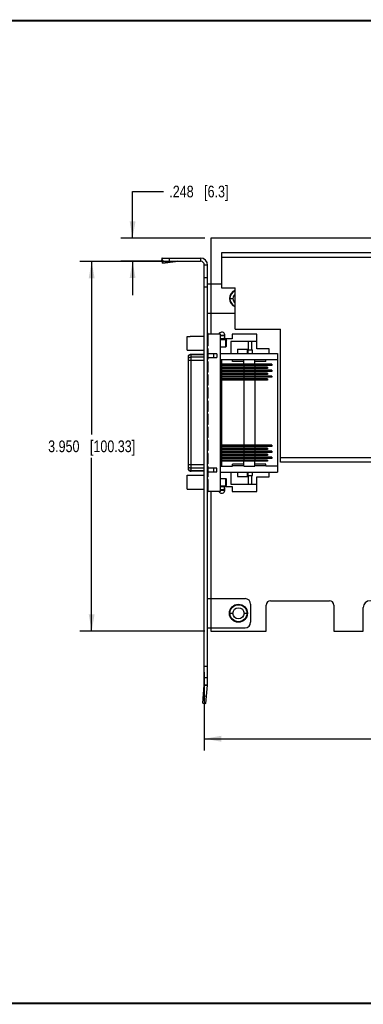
# Model space of a CAD drawing. Header units: inches. Extents: x 0.2 to 16.8, y 0.2 to 10.8.
# Tile 2 of 11: x 5.8 to 9.5, y 0.2 to 10.8. Entities that reach past the tile are written whole.
import ezdxf

# ---------------------------------------------------------------- set-up
doc = ezdxf.new("R2010")
doc.units = ezdxf.units.IN
doc.header["$LTSCALE"] = 0.935
doc.header["$MEASUREMENT"] = 0
doc.layers.get('0').update_dxf_attribs({"linetype": 'CONTINUOUS'})
doc.layers.add('DIMENSIONS', color=7, linetype='CONTINUOUS')
doc.styles.get("Standard").update_dxf_attribs({"font": 'txt', "width": 0.8})
doc.dimstyles.new('DIMSTYLE_1', dxfattribs={"dimtxt": 0.125, "dimasz": 0.18, "dimexe": 0.18, "dimexo": 0.0625, "dimgap": 0.09, "dimtad": 0, "dimtih": 1, "dimtoh": 1, "dimdec": 3, "dimzin": 4, "dimdsep": 46, "dimtxsty": 'STANDARD', "dimblk": '_FILLED', "dimblk1": '_FILLED', "dimblk2": '_FILLED', "dimcen": 0.09, "dimadec": 0, "dimazin": 0, "dimtp": 0.01, "dimtm": 0.01, "dimtfac": 1, "dimtdec": 3, "dimtofl": 0, "dimtmove": 0, "dimatfit": 3, "dimldrblk": '_FILLED', "dimfxl": 1, "dimtolj": 1, "dimtzin": 4, "dimarcsym": 0})

# ---------------------------------------------------------------- blocks, each defined once
blk = doc.blocks.new('_FILLED')
at = {"color": 0, "linetype": 'BYBLOCK'}
blk.add_solid([(0, 0), (-1, 0.174), (-1, -0.174)], dxfattribs=at)
blk = doc.blocks.new('*D1')
at = {"layer": 'DIMENSIONS', "color": 2, "linetype": 'CONTINUOUS'}
for p, q in [((14.444, 4.498), (14.444, 2.961)), ((7.774, 3.796), (7.774, 2.961)), ((7.774, 3.086), (10.234, 3.086)), ((14.444, 3.086), (11.984, 3.086))]:
    blk.add_line(p, q, dxfattribs=at)
at = {"layer": 'DIMENSIONS', "color": 2, "linetype": 'CONTINUOUS', "xscale": 0.18, "yscale": 0.18, "zscale": 0.18, "rotation": 180}
blk.add_blockref('_FILLED', (7.774, 3.086), dxfattribs=at)
at = {"layer": 'DIMENSIONS', "color": 2, "linetype": 'CONTINUOUS', "xscale": 0.18, "yscale": 0.18, "zscale": 0.18}
blk.add_blockref('_FILLED', (14.444, 3.086), dxfattribs=at)
at = {"layer": 'DIMENSIONS', "color": 2, "linetype": 'CONTINUOUS', "insert": (11.109, 3.148), "char_height": 0.125, "width": 1.625, "attachment_point": 2, "line_spacing_factor": 0.9}
blk.add_mtext('(6.670{\\Ftxt.shx;\\W1.000000;\\H0.125000; }[169.42])', dxfattribs=at)
blk = doc.blocks.new('*D2')
at = {"layer": 'DIMENSIONS', "color": 2, "linetype": 'CONTINUOUS'}
for p, q in [((7.349, 8.186), (6.446, 8.186)), ((6.571, 8.186), (6.571, 6.336)), ((6.571, 4.236), (6.571, 6.086)), ((7.781, 4.236), (6.446, 4.236))]:
    blk.add_line(p, q, dxfattribs=at)
at = {"layer": 'DIMENSIONS', "color": 2, "linetype": 'CONTINUOUS', "xscale": 0.18, "yscale": 0.18, "zscale": 0.18}
for p, rotation in [((6.571, 8.186), 90), ((6.571, 4.236), 270)]:
    blk.add_blockref('_FILLED', p, dxfattribs=dict(at, rotation=rotation))
at = {"layer": 'DIMENSIONS', "color": 2, "linetype": 'CONTINUOUS', "insert": (6.571, 6.273), "char_height": 0.125, "width": 1.425, "attachment_point": 2, "line_spacing_factor": 0.9}
blk.add_mtext('3.950{\\Ftxt.shx;\\W1.000000;\\H0.125000; }[100.33]', dxfattribs=at)
blk = doc.blocks.new('*D7')
at = {"layer": 'DIMENSIONS', "color": 2, "linetype": 'CONTINUOUS'}
for p, q in [((7.008, 8.435), (7.008, 8.933)), ((7.008, 8.933), (7.338, 8.933)), ((7.781, 8.435), (6.883, 8.435)), ((7.341, 8.187), (6.883, 8.187)), ((7.008, 8.187), (7.008, 7.827))]:
    blk.add_line(p, q, dxfattribs=at)
at = {"layer": 'DIMENSIONS', "color": 2, "linetype": 'CONTINUOUS', "xscale": 0.18, "yscale": 0.18, "zscale": 0.18}
for p, rotation in [((7.008, 8.435), 270), ((7.008, 8.187), 90)]:
    blk.add_blockref('_FILLED', p, dxfattribs=dict(at, rotation=rotation))
at = {"layer": 'DIMENSIONS', "color": 2, "linetype": 'CONTINUOUS', "insert": (7.4, 8.995), "char_height": 0.125, "width": 1.025, "attachment_point": 1, "line_spacing_factor": 0.9}
blk.add_mtext('.248{\\Ftxt.shx;\\W1.000000;\\H0.125000; }[6.3]', dxfattribs=at)

msp = doc.modelspace()

# ---------------------------------------------------------------- linework, layer by layer
at = {"color": 7, "linetype": 'CONTINUOUS'}
for p, q in [((7.8438, 8.4349), (7.8438, 7.4094)), ((14.4438, 8.4349), (7.8438, 8.4349)), ((7.3208, 8.2195), (7.322, 8.2013)), ((7.3208, 8.2195), (7.3238, 8.197)), ((7.3238, 8.1869), (7.3238, 8.2219)), ((7.3238, 8.2219), (7.7338, 8.2219)), ((7.4038, 8.1869), (7.4038, 8.2219)), ((7.7338, 8.2219), (7.7338, 8.1869)), ((7.9592, 8.278), (7.9592, 7.903)), ((11.7692, 8.2779), (7.9592, 8.278)), ((11.7692, 8.2269), (7.9592, 8.227)), ((7.3238, 8.1877), (7.322, 8.2013)), ((7.3238, 8.1869), (7.7338, 8.1869)), ((7.3265, 8.1675), (7.3239, 8.1869)), ((7.3253, 8.1857), (7.3265, 8.1675)), ((7.3253, 8.1857), (7.4662, 8.1857)), ((7.3265, 8.1675), (7.4662, 8.1857)), ((7.7738, 3.6629), (7.7738, 8.1469)), ((7.8088, 8.1469), (7.7738, 8.1469)), ((7.8088, 3.6629), (7.8088, 8.1469)), ((7.8088, 8.0099), (7.7738, 8.0099)), ((7.8088, 7.9099), (7.7738, 7.9099)), ((7.8088, 7.9449), (7.9592, 7.9449)), ((7.9592, 7.903), (8.1022, 7.903)), ((8.1021, 7.462), (8.1022, 7.903)), ((8.0428, 7.7889), (8.0798, 7.7889)), ((7.8088, 7.6329), (8.1022, 7.6329)), ((7.5896, 7.2373), (7.5896, 7.3847)), ((7.5896, 7.3847), (7.623, 7.3847)), ((7.623, 7.3858), (7.623, 7.3847)), ((7.623, 7.3858), (7.7738, 7.3858)), ((7.8167, 7.4153), (7.8088, 7.4153)), ((7.8167, 7.4086), (7.8088, 7.4086)), ((7.8167, 7.2825), (7.8167, 7.4153)), ((7.9462, 7.4094), (7.8167, 7.4094)), ((7.9462, 5.7283), (7.9462, 7.4094)), ((7.9462, 7.3986), (7.9922, 7.3986)), ((7.9462, 7.3939), (7.9885, 7.3939)), ((7.9885, 7.3986), (7.9885, 7.3583)), ((7.9922, 7.3888), (7.9885, 7.3888)), ((7.9919, 7.3888), (7.9919, 7.3986)), ((7.9922, 7.3888), (7.9922, 7.3986)), ((8.072, 7.4094), (8.072, 7.3583)), ((8.3353, 7.4094), (8.072, 7.4094)), ((8.1021, 7.462), (8.5891, 7.462)), ((8.3353, 7.252), (8.3353, 7.4094)), ((8.5891, 6.041), (8.5891, 7.462)), ((7.8167, 7.2825), (7.8088, 7.2825)), ((8.072, 7.3583), (7.9462, 7.3583)), ((7.9462, 7.3504), (8.0022, 7.3504)), ((7.9462, 7.2716), (8.0022, 7.2716)), ((8.0022, 7.2716), (8.0022, 7.3504)), ((8.0022, 7.3504), (8.0101, 7.3425)), ((8.0022, 7.2716), (8.0101, 7.2795)), ((8.0101, 7.2795), (8.0101, 7.3425)), ((8.0585, 7.3307), (8.0585, 7.2027)), ((8.3353, 7.3307), (8.0585, 7.3307)), ((8.2419, 7.3307), (8.2419, 7.2401)), ((8.2813, 7.2401), (8.2813, 7.3307)), ((7.5896, 7.2373), (7.623, 7.2373)), ((7.6041, 5.9577), (7.6041, 7.1801)), ((7.623, 7.2373), (7.623, 7.2362)), ((7.623, 7.2362), (7.7738, 7.2362)), ((7.6322, 5.9458), (7.6322, 7.1919)), ((7.7738, 7.1919), (7.6322, 7.1919)), ((7.7738, 7.1882), (7.6322, 7.1882)), ((7.7738, 7.1614), (7.6322, 7.1614)), ((7.8167, 7.2529), (7.8088, 7.2529)), ((7.8167, 7.1427), (7.8167, 7.2529)), ((7.9073, 7.1988), (7.8167, 7.1988)), ((7.8167, 7.1594), (7.9073, 7.1594)), ((7.8705, 7.1988), (7.8705, 7.1594)), ((7.9073, 7.1988), (7.9073, 7.1594)), ((7.9462, 7.2027), (8.5565, 7.2027)), ((8.1297, 7.25), (8.1297, 7.2027)), ((8.1297, 7.25), (8.234, 7.25)), ((8.234, 7.2027), (8.234, 7.25)), ((8.2384, 7.2401), (8.2384, 7.2027)), ((8.2384, 7.2401), (8.2896, 7.2401)), ((8.2896, 7.2027), (8.2896, 7.2401)), ((8.4659, 7.252), (8.3353, 7.252)), ((8.4659, 7.2027), (8.4659, 7.252)), ((8.5565, 7.2027), (8.5565, 5.935)), ((7.7738, 7.1257), (7.6041, 7.1257)), ((7.8167, 7.1427), (7.8088, 7.1427)), ((7.8167, 7.1132), (7.8088, 7.1132)), ((7.8167, 7.0029), (7.8167, 7.1132)), ((7.9462, 7.1397), (8.0766, 7.1397)), ((8.4954, 7.0876), (7.9462, 7.0876)), ((8.4954, 7.0738), (7.9462, 7.0738)), ((8.4502, 7.0561), (7.9462, 7.0561)), ((7.9589, 7.1397), (7.9589, 7.0876)), ((7.9589, 7.0738), (7.9589, 7.0561)), ((7.9655, 7.0738), (7.9655, 7.0876)), ((7.9655, 7.0423), (7.9655, 7.0561)), ((8.0766, 7.1175), (8.0766, 7.1397)), ((8.1947, 7.1358), (8.0766, 7.1358)), ((8.1947, 7.1175), (8.0766, 7.1175)), ((8.1947, 7.0876), (8.1947, 7.1397)), ((8.1947, 7.1397), (8.3128, 7.1397)), ((8.1947, 7.0738), (8.1947, 7.0561)), ((8.3128, 7.0876), (8.3128, 7.1397)), ((8.4309, 7.1358), (8.3128, 7.1358)), ((8.4309, 7.1175), (8.3128, 7.1175)), ((8.3128, 7.0738), (8.3128, 7.0561)), ((8.4309, 7.1175), (8.4309, 7.1397)), ((8.4309, 7.1397), (8.5565, 7.1397)), ((8.4351, 7.0423), (8.4351, 7.0561)), ((8.4502, 7.0561), (8.4502, 7.0423)), ((8.4836, 7.0738), (8.4836, 7.0876)), ((8.4954, 7.0876), (8.4954, 7.0738)), ((7.8167, 7.0029), (7.8088, 7.0029)), ((7.8167, 6.9734), (7.8088, 6.9734)), ((7.8167, 6.8632), (7.8167, 6.9734)), ((8.4502, 7.0423), (7.9462, 7.0423)), ((8.4954, 7.0246), (7.9462, 7.0246)), ((8.4954, 7.0108), (7.9462, 7.0108)), ((8.4502, 6.9931), (7.9462, 6.9931)), ((8.4502, 6.9793), (7.9462, 6.9793)), ((8.4954, 6.9616), (7.9462, 6.9616)), ((8.4954, 6.9478), (7.9462, 6.9478)), ((7.9589, 7.0423), (7.9589, 7.0246)), ((7.9589, 7.0108), (7.9589, 6.9931)), ((7.9589, 6.9793), (7.9589, 6.9616)), ((7.9589, 6.9478), (7.9589, 6.9301)), ((7.9655, 7.0108), (7.9655, 7.0246)), ((7.9655, 6.9793), (7.9655, 6.9931)), ((7.9655, 6.9478), (7.9655, 6.9616)), ((8.1947, 7.0423), (8.1947, 7.0246)), ((8.1947, 7.0108), (8.1947, 6.9931)), ((8.1947, 6.9793), (8.1947, 6.9616)), ((8.1947, 6.9478), (8.1947, 6.9301)), ((8.3128, 7.0423), (8.3128, 7.0246)), ((8.3128, 7.0108), (8.3128, 6.9931)), ((8.3128, 6.9793), (8.3128, 6.9616)), ((8.3128, 6.9478), (8.3128, 6.9301)), ((8.4351, 6.9793), (8.4351, 6.9931)), ((8.4502, 6.9931), (8.4502, 6.9793)), ((8.4836, 7.0108), (8.4836, 7.0246)), ((8.4836, 6.9478), (8.4836, 6.9616)), ((8.4954, 7.0246), (8.4954, 7.0108)), ((8.4954, 6.9616), (8.4954, 6.9478)), ((7.8167, 6.8632), (7.8088, 6.8632)), ((8.4502, 6.9301), (7.9462, 6.9301)), ((8.4502, 6.9163), (7.9462, 6.9163)), ((7.9589, 6.8976), (7.9462, 6.8976)), ((7.9589, 6.9163), (7.9589, 6.2214)), ((7.9655, 6.9163), (7.9655, 6.9301)), ((8.1947, 6.9163), (8.1947, 6.2214)), ((8.3128, 6.9163), (8.3128, 6.2214)), ((8.4351, 6.9163), (8.4351, 6.9301)), ((8.4502, 6.9301), (8.4502, 6.9163)), ((7.8167, 6.8336), (7.8088, 6.8336)), ((7.8167, 6.7234), (7.8167, 6.8336)), ((7.8167, 6.7234), (7.8088, 6.7234)), ((7.8167, 6.6939), (7.8088, 6.6939)), ((7.8167, 6.5836), (7.8167, 6.6939)), ((7.8167, 6.5836), (7.8088, 6.5836)), ((7.8167, 6.5541), (7.8088, 6.5541)), ((7.8167, 6.4439), (7.8167, 6.5541)), ((7.8167, 6.4439), (7.8088, 6.4439)), ((7.8167, 6.4144), (7.8088, 6.4144)), ((7.8167, 6.3041), (7.8167, 6.4144)), ((7.8167, 6.3041), (7.8088, 6.3041)), ((7.8167, 6.2746), (7.8088, 6.2746)), ((7.8167, 6.1644), (7.8167, 6.2746)), ((7.9462, 6.2401), (7.9589, 6.2401)), ((8.4954, 6.2214), (7.9462, 6.2214)), ((8.4954, 6.2077), (7.9462, 6.2077)), ((7.9589, 6.2077), (7.9589, 6.1899)), ((7.9655, 6.2077), (7.9655, 6.2214)), ((8.1947, 6.2077), (8.1947, 6.1899)), ((8.3128, 6.2077), (8.3128, 6.1899)), ((8.4836, 6.2077), (8.4836, 6.2214)), ((8.4954, 6.2214), (8.4954, 6.2077)), ((7.8167, 6.1644), (7.8088, 6.1644)), ((7.8167, 6.1348), (7.8088, 6.1348)), ((7.8167, 6.0246), (7.8167, 6.1348)), ((8.4502, 6.1899), (7.9462, 6.1899)), ((8.4502, 6.1762), (7.9462, 6.1762)), ((8.4954, 6.1584), (7.9462, 6.1584)), ((8.4954, 6.1447), (7.9462, 6.1447)), ((8.4502, 6.127), (7.9462, 6.127)), ((8.4502, 6.1132), (7.9462, 6.1132)), ((7.9589, 6.1762), (7.9589, 6.1584)), ((7.9589, 6.1447), (7.9589, 6.127)), ((7.9589, 6.1132), (7.9589, 6.0955)), ((7.9655, 6.1762), (7.9655, 6.1899)), ((7.9655, 6.1447), (7.9655, 6.1584)), ((7.9655, 6.1132), (7.9655, 6.127)), ((8.1947, 6.1762), (8.1947, 6.1584)), ((8.1947, 6.1447), (8.1947, 6.127)), ((8.1947, 6.1132), (8.1947, 6.0955)), ((8.3128, 6.1762), (8.3128, 6.1584)), ((8.3128, 6.1447), (8.3128, 6.127)), ((8.3128, 6.1132), (8.3128, 6.0955)), ((8.4351, 6.1762), (8.4351, 6.1899)), ((8.4351, 6.1132), (8.4351, 6.127)), ((8.4502, 6.1899), (8.4502, 6.1762)), ((8.4502, 6.127), (8.4502, 6.1132)), ((8.4836, 6.1447), (8.4836, 6.1584)), ((8.4954, 6.1584), (8.4954, 6.1447)), ((7.7738, 6.012), (7.6041, 6.012)), ((7.8167, 6.0246), (7.8088, 6.0246)), ((8.4954, 6.0955), (7.9462, 6.0955)), ((8.4954, 6.0817), (7.9462, 6.0817)), ((8.4502, 6.064), (7.9462, 6.064)), ((8.4502, 6.0502), (7.9462, 6.0502)), ((7.9462, 5.998), (8.0766, 5.998)), ((7.9589, 6.0817), (7.9589, 6.064)), ((7.9589, 6.0502), (7.9589, 5.998)), ((7.9655, 6.0817), (7.9655, 6.0955)), ((7.9655, 6.0502), (7.9655, 6.064)), ((8.0766, 5.998), (8.0766, 6.0202)), ((8.1947, 6.0202), (8.0766, 6.0202)), ((8.1947, 6.002), (8.0766, 6.002)), ((8.1947, 6.0817), (8.1947, 6.064)), ((8.1947, 5.998), (8.1947, 6.0502)), ((8.1947, 5.998), (8.3128, 5.998)), ((8.3128, 6.0817), (8.3128, 6.064)), ((8.3128, 5.998), (8.3128, 6.0502)), ((8.4309, 6.0202), (8.3128, 6.0202)), ((8.4309, 6.002), (8.3128, 6.002)), ((8.4309, 5.998), (8.4309, 6.0202)), ((8.5565, 5.998), (8.4309, 5.998)), ((8.4351, 6.0502), (8.4351, 6.064)), ((8.4502, 6.064), (8.4502, 6.0502)), ((8.4836, 6.0817), (8.4836, 6.0955)), ((8.4954, 6.0955), (8.4954, 6.0817)), ((8.5891, 6.092), (12.1991, 6.0919)), ((12.1991, 6.0409), (8.5891, 6.041)), ((7.5896, 5.7531), (7.5896, 5.9005)), ((7.5896, 5.9005), (7.623, 5.9005)), ((7.623, 5.9016), (7.623, 5.9005)), ((7.623, 5.9016), (7.7738, 5.9016)), ((7.7738, 5.9763), (7.6322, 5.9763)), ((7.7738, 5.9495), (7.6322, 5.9495)), ((7.7738, 5.9458), (7.6322, 5.9458)), ((7.8167, 5.9951), (7.8088, 5.9951)), ((7.8167, 5.8848), (7.8167, 5.9951)), ((7.9073, 5.9783), (7.8167, 5.9783)), ((7.8167, 5.939), (7.9073, 5.939)), ((7.8705, 5.9783), (7.8705, 5.939)), ((7.9073, 5.939), (7.9073, 5.9783)), ((7.9462, 5.935), (8.5565, 5.935)), ((8.0585, 5.935), (8.0585, 5.8071)), ((8.1297, 5.935), (8.1297, 5.8878)), ((8.234, 5.8878), (8.234, 5.935)), ((8.2384, 5.935), (8.2384, 5.8976)), ((8.2384, 5.8976), (8.2896, 5.8976)), ((8.2419, 5.8976), (8.2419, 5.8071)), ((8.2813, 5.8071), (8.2813, 5.8976)), ((8.2896, 5.8976), (8.2896, 5.935)), ((8.4659, 5.8858), (8.4659, 5.935)), ((7.8167, 5.8848), (7.8088, 5.8848)), ((7.8167, 5.8553), (7.8088, 5.8553)), ((7.8167, 5.7224), (7.8167, 5.8553)), ((7.9462, 5.8661), (8.0022, 5.8661)), ((7.9462, 5.7874), (8.0022, 5.7874)), ((8.0022, 5.7874), (8.0022, 5.8661)), ((8.0022, 5.8661), (8.0101, 5.8583)), ((8.0022, 5.7874), (8.0101, 5.7953)), ((8.0101, 5.7953), (8.0101, 5.8583)), ((8.0585, 5.8071), (8.3353, 5.8071)), ((8.1297, 5.8878), (8.234, 5.8878)), ((8.3353, 5.7283), (8.3353, 5.8858)), ((8.3353, 5.8858), (8.4659, 5.8858)), ((7.5896, 5.7531), (7.623, 5.7531)), ((7.623, 5.7531), (7.623, 5.752)), ((7.623, 5.752), (7.7738, 5.752)), ((7.8167, 5.7291), (7.8088, 5.7291)), ((7.8167, 5.7224), (7.8088, 5.7224)), ((7.9462, 5.7283), (7.8167, 5.7283)), ((7.8438, 5.7283), (7.8438, 4.2359)), ((7.9462, 5.7795), (8.072, 5.7795)), ((7.9885, 5.7439), (7.9462, 5.7439)), ((7.9922, 5.7392), (7.9462, 5.7392)), ((7.9885, 5.7392), (7.9885, 5.7795)), ((7.9885, 5.749), (7.9922, 5.749)), ((7.9919, 5.7392), (7.9919, 5.749)), ((7.9922, 5.7392), (7.9922, 5.749)), ((8.072, 5.7795), (8.072, 5.7283)), ((8.072, 5.7283), (8.3353, 5.7283)), ((7.8088, 4.5829), (8.2088, 4.5829)), ((8.4818, 4.5609), (9.1098, 4.5609)), ((8.0428, 4.4269), (8.0798, 4.4269)), ((8.1979, 4.4269), (8.2348, 4.4269)), ((8.2688, 4.5229), (8.2688, 4.3309)), ((8.4348, 4.2359), (8.4348, 4.5139)), ((9.1568, 4.5139), (9.1568, 4.2359)), ((9.4718, 4.2359), (9.4718, 4.4889)), ((7.8088, 4.2709), (8.2088, 4.2709)), ((7.8438, 4.2359), (8.4348, 4.2359)), ((9.1568, 4.2359), (9.4718, 4.2359)), ((7.8088, 3.858), (7.7738, 3.858)), ((7.8088, 3.7369), (7.7738, 3.7369)), ((7.7566, 3.4646), (7.7737, 3.6599)), ((7.7737, 3.6599), (7.8086, 3.6568)), ((7.7738, 3.6629), (7.8088, 3.6629)), ((7.7915, 3.4616), (7.8086, 3.6568)), ((7.7636, 3.5443), (7.7985, 3.5413)), ((7.7566, 3.4646), (7.7915, 3.4616))]:
    msp.add_line(p, q, dxfattribs=at)
at = {"color": 7, "linetype": 'CONTINUOUS', "const_width": 0.02}
for points in [[(16.75, 10.7586), (0.25, 10.7586)], [(0.25, 0.2586), (16.75, 0.2586)]]:
    msp.add_lwpolyline(points, dxfattribs=at)
at = {"color": 7, "linetype": 'CONTINUOUS'}
for radius in [0.096, 0.091, 0.0591]:
    msp.add_circle((8.1388, 4.4269), radius, dxfattribs=at)
for centre, radius, start, end in [((7.7338, 8.1469), 0.075, 0, 90), ((7.4889, 7.9706), 0.2163, 90.00967, 96.02046), ((7.7338, 8.1469), 0.04, 0, 90), ((8.1388, 7.7889), 0.096, 112.46089, 247.53577), ((8.1388, 7.7889), 0.091, 113.76905, 246.22761), ((8.1388, 7.7889), 0.0591, 128.39268, 231.60395), ((7.9599, 7.3945), 0.035, 324.88695, 154.76952), ((7.6322, 7.1525), 0.0394, 90, 135.573), ((7.6322, 5.9852), 0.0394, 224.427, 270), ((7.9599, 5.7449), 0.035, 208.29614, 35.11305), ((8.2088, 4.5229), 0.06, 0, 90), ((8.4818, 4.5139), 0.047, 90, 180), ((9.1098, 4.5139), 0.047, 0, 90), ((9.5438, 4.4889), 0.072, 0, 180), ((8.2088, 4.3309), 0.06, 270, 360), ((7.7388, 3.6629), 0.035, 355, 360), ((7.7388, 3.6629), 0.07, 355, 360)]:
    msp.add_arc(centre, radius, start, end, dxfattribs=at)
for points, knots in [([(7.3238, 8.2219), (7.3238, 8.2219), (7.3236, 8.2219), (7.3234, 8.2219), (7.3232, 8.2218), (7.323, 8.2217), (7.3227, 8.2216), (7.3223, 8.2213), (7.3219, 8.221), (7.3215, 8.2206), (7.3212, 8.2201), (7.3209, 8.2197), (7.3208, 8.2195)], [0, 0, 0, 0, 0.0486462, 0.0977013, 0.147561, 0.198603, 0.3055244, 0.4209945, 0.5469187, 0.6847352, 0.8355064, 1, 1, 1, 1]), ([(7.3238, 8.1869), (7.3239, 8.1869), (7.3239, 8.1869), (7.324, 8.1869), (7.3241, 8.1869), (7.3242, 8.1868), (7.3244, 8.1867), (7.3246, 8.1866), (7.3248, 8.1864), (7.325, 8.1862), (7.3252, 8.186), (7.3253, 8.1858), (7.3253, 8.1857)], [0, 0, 0, 0, 0.0457376, 0.0919947, 0.1392691, 0.1880277, 0.291572, 0.4055643, 0.5321086, 0.6727104, 0.8284309, 1, 1, 1, 1]), ([(7.6322, 7.1882), (7.6316, 7.1882), (7.6303, 7.1882), (7.6283, 7.1881), (7.6264, 7.1878), (7.6238, 7.1874), (7.6206, 7.1867), (7.6176, 7.1857), (7.6152, 7.1847), (7.6134, 7.1839), (7.6117, 7.183), (7.6101, 7.1821), (7.6085, 7.181), (7.607, 7.1799), (7.6055, 7.1788), (7.6046, 7.1779), (7.6041, 7.1775)], [0, 0, 0, 0, 0.0635701, 0.1271119, 0.1905981, 0.2540012, 0.38042, 0.5062008, 0.5688122, 0.6311998, 0.6933458, 0.755235, 0.8168542, 0.878193, 0.9392431, 1, 1, 1, 1]), ([(7.6322, 7.1614), (7.6316, 7.1614), (7.6303, 7.1614), (7.6283, 7.1613), (7.6264, 7.161), (7.6238, 7.1606), (7.6206, 7.1599), (7.6176, 7.1589), (7.6152, 7.1579), (7.6134, 7.1571), (7.6117, 7.1562), (7.6101, 7.1553), (7.6085, 7.1542), (7.607, 7.1531), (7.6055, 7.152), (7.6046, 7.1511), (7.6041, 7.1507)], [0, 0, 0, 0, 0.0635701, 0.1271119, 0.1905981, 0.2540012, 0.38042, 0.5062008, 0.5688122, 0.6311998, 0.6933458, 0.755235, 0.8168542, 0.878193, 0.9392431, 1, 1, 1, 1]), ([(7.6322, 5.9763), (7.6316, 5.9763), (7.6303, 5.9764), (7.6283, 5.9765), (7.6264, 5.9767), (7.6238, 5.9771), (7.6206, 5.9779), (7.6176, 5.9789), (7.6152, 5.9798), (7.6134, 5.9806), (7.6117, 5.9815), (7.6101, 5.9825), (7.6085, 5.9835), (7.607, 5.9846), (7.6055, 5.9858), (7.6046, 5.9866), (7.6041, 5.987)], [0, 0, 0, 0, 0.0635701, 0.1271119, 0.1905981, 0.2540012, 0.38042, 0.5062008, 0.5688122, 0.6311998, 0.6933458, 0.755235, 0.8168542, 0.878193, 0.9392431, 1, 1, 1, 1]), ([(7.6322, 5.9495), (7.6316, 5.9495), (7.6303, 5.9496), (7.6283, 5.9497), (7.6264, 5.9499), (7.6238, 5.9503), (7.6206, 5.9511), (7.6176, 5.9521), (7.6152, 5.953), (7.6134, 5.9538), (7.6117, 5.9547), (7.6101, 5.9557), (7.6085, 5.9567), (7.607, 5.9578), (7.6055, 5.959), (7.6046, 5.9598), (7.6041, 5.9602)], [0, 0, 0, 0, 0.0635701, 0.1271119, 0.1905981, 0.2540012, 0.38042, 0.5062008, 0.5688122, 0.6311998, 0.6933458, 0.755235, 0.8168542, 0.878193, 0.9392431, 1, 1, 1, 1])]:
    msp.add_open_spline(points, degree=3, knots=knots, dxfattribs=at)

# ---------------------------------------------------------------- dimensions: what is measured, and where the dimension line sits
at = {"layer": 'DIMENSIONS', "color": 2, "linetype": 'CONTINUOUS'}
for base, p1, p2, angle, picture, middle in [((7.0084, 8.4349), (7.3413, 8.1869), (7.7813, 8.4349), 90, '*D7', (7.913, 8.9327)), ((6.5708, 4.2359), (7.349, 8.1857), (7.7813, 4.2359), 270, '*D2', (6.4208, 6.2108))]:
    dim = msp.add_linear_dim(base=base, p1=p1, p2=p2, angle=angle, dimstyle='DIMSTYLE_1', dxfattribs=at)
    dim.commit()
    dim.dimension.update_dxf_attribs({"geometry": picture, "text_midpoint": middle, "dimtype": 160})
dim = msp.add_linear_dim(base=(7.7738, 3.0856), p1=(14.4438, 4.4984), p2=(7.7738, 3.7955), angle=180, text='(<>)', dimstyle='DIMSTYLE_1', dxfattribs=at)
dim.commit()
dim.dimension.update_dxf_attribs({"geometry": '*D1', "text_midpoint": (11.0088, 3.0856), "dimtype": 160})

doc.saveas('drawing.dxf')
